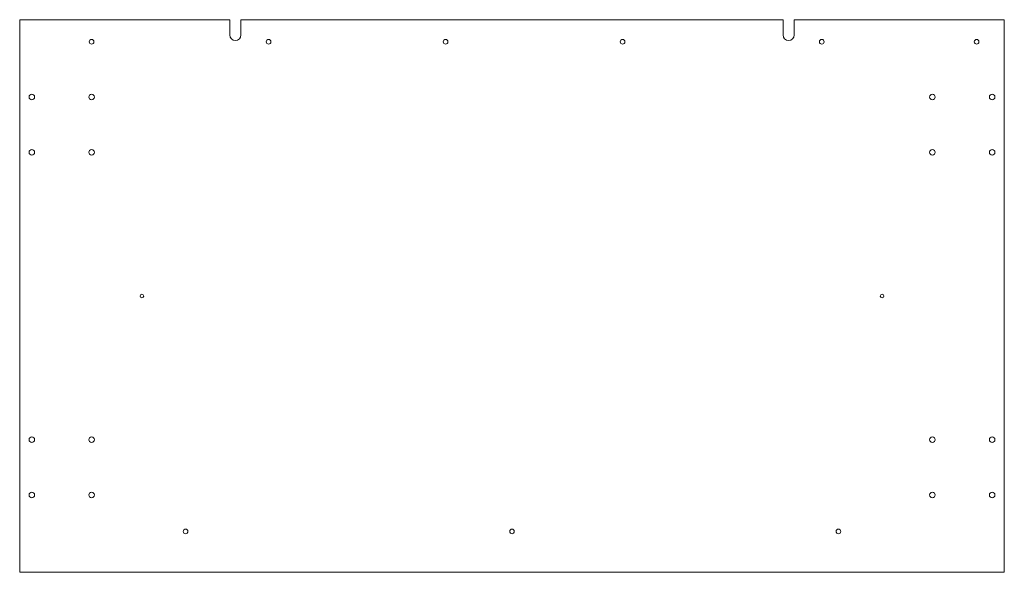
# Model space of a CAD drawing. Header units: millimetres. Extents: x 0 to 890, y 0 to 500.
import ezdxf

# ---------------------------------------------------------------- set-up
doc = ezdxf.new("R2010")
doc.units = ezdxf.units.MM

msp = doc.modelspace()

# ---------------------------------------------------------------- linework, layer by layer
at = {"color": 7, "linetype": 'Continuous', "lineweight": 15}
for p, q in [((190, 500), (0, 500)), ((0, 500), (0, 0)), ((190, 486.2), (190, 500)), ((200, 486.2), (200, 500)), ((690, 500), (200, 500)), ((690, 486.2), (690, 500)), ((890, 500), (700, 500)), ((700, 486.2), (700, 500)), ((890, 0), (890, 500)), ((0, 0), (890, 0))]:
    msp.add_line(p, q, dxfattribs=at)
for centre, radius in [((65, 480), 2.1), ((65, 480), 2.1), ((225, 480), 2.1), ((225, 480), 2.1), ((385, 480), 2.1), ((385, 480), 2.1), ((545, 480), 2.1), ((545, 480), 2.1), ((725, 480), 2.1), ((725, 480), 2.1), ((865, 480), 2.1), ((865, 480), 2.1), ((11, 430), 2.5), ((11, 430), 2.5), ((65, 430), 2.5), ((65, 430), 2.5), ((825, 430), 2.5), ((825, 430), 2.5), ((879, 430), 2.5), ((879, 430), 2.5), ((11, 380), 2.5), ((11, 380), 2.5), ((65, 380), 2.5), ((65, 380), 2.5), ((825, 380), 2.5), ((825, 380), 2.5), ((879, 380), 2.5), ((879, 380), 2.5), ((110.5, 250), 1.65), ((110.5, 250), 1.65), ((779.5, 250), 1.65), ((779.5, 250), 1.65), ((11, 120), 2.5), ((11, 120), 2.5), ((65, 120), 2.5), ((65, 120), 2.5), ((825, 120), 2.5), ((825, 120), 2.5), ((879, 120), 2.5), ((879, 120), 2.5), ((11, 70), 2.5), ((11, 70), 2.5), ((65, 70), 2.5), ((65, 70), 2.5), ((825, 70), 2.5), ((825, 70), 2.5), ((879, 70), 2.5), ((879, 70), 2.5), ((150, 37), 2.1), ((150, 37), 2.1), ((445, 37), 2.1), ((445, 37), 2.1), ((740, 37), 2.1), ((740, 37), 2.1)]:
    msp.add_circle(centre, radius, dxfattribs=at)
for centre in [(195, 486.2), (695, 486.2)]:
    msp.add_arc(centre, 5, 180, 0, dxfattribs=at)

doc.saveas('drawing.dxf')
